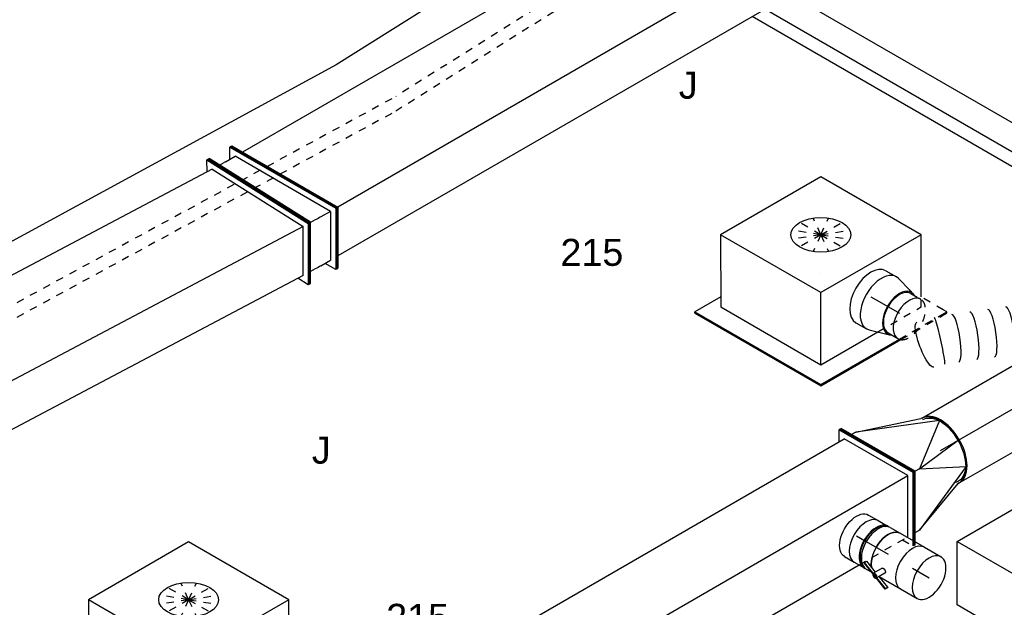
# Model space of a CAD drawing. Extents: x -238422 to 258194, y -34825 to 126331.
# Tile 71 of 239: x -29357 to -26069, y -27832 to -25871. Entities that reach past the tile are written whole.
import ezdxf
from ezdxf.enums import TextEntityAlignment as Align

# ---------------------------------------------------------------- set-up
doc = ezdxf.new("R2010")
doc.units = 0
doc.header["$LTSCALE"] = 50
doc.linetypes.add('CENTER2', pattern=[28.575, 19.05, -3.175, 3.175, -3.175])
doc.linetypes.add('STREEPJES', pattern=[0.1, 0.05, -0.05])
doc.layers.get('0').update_dxf_attribs({"linetype": 'CONTINUOUS'})
for name, color, linetype in [('EL6131--', 2, 'CONTINUOUS'), ('EM6131--', 1, 'CONTINUOUS'), ('lMcht retour bestaand_PR', 1, 'CONTINUOUS'), ('lucht retour bestaand', 8, 'CONTINUOUS'), ('WL570---_TOEVOER', 3, 'CONTINUOUS'), ('WL570---_TOEVOER_HL', 8, 'CONTINUOUS'), ('WL570---_TOEVOER_RST', 2, 'CONTINUOUS'), ('WL570---_TOEVOER_RST_HL', 1, 'CONTINUOUS'), ('WL5911--_D', 2, 'CONTINUOUS'), ('WM570---_TOEVOER_PR', 1, 'CONTINUOUS'), ('WM570---_TOEVOER_RST_PR', 1, 'CONTINUOUS')]:
    doc.layers.add(name, color=color, linetype=linetype)
doc.styles.add('BURO-018', font='ARIAL.TTF', dxfattribs={"height": 90})
doc.styles.add('BURO-025', font='ARIAL.TTF', dxfattribs={"height": 125})

# ---------------------------------------------------------------- blocks, each defined once
blk = doc.blocks.new('*U1375')
at = {"color": 0, "ltscale": 10}
for p, q in [((-147.3, 82.8, -3000), (-51.8, 263.3, -3000)), ((-143.1, 82.8, -3000), (-47.6, 263.3, -3000)), ((-51.8, 263.3, -3000), (-47.6, 263.3, -3000)), ((-47.6, 263.3, -3000), (-27.3, 227.9, -3000)), ((1763, 82.8, -3000), (1858.5, 263.3, -3000)), ((1767.2, 82.8, -3000), (1862.6, 263.3, -3000)), ((1862.6, 263.3, -3000), (1858.5, 263.3, -3000)), ((-47.2, 227.9, -3000), (-123.6, 83.6, -3000)), ((-47.2, 227.9, -3000), (1839.8, 227.9, -3000)), ((-147.3, 82.8, -3000), (-143.1, 82.8, -3000)), ((51.8, -263.3, -3000), (-147.3, 82.8, -3000)), ((56, -263.3, -3000), (-143.1, 82.8, -3000)), ((55.6, -227.9, -3000), (-123.6, 83.6, -3000)), ((-123.6, 83.6, -3000), (1763.4, 83.6, -3000)), ((1767.2, 82.8, -3000), (1763, 82.8, -3000)), ((1962.1, -263.3, -3000), (1763, 82.8, -3000)), ((1966.2, -263.3, -3000), (1767.2, 82.8, -3000)), ((55.6, -227.9, -3000), (1941.7, -227.9, -3000)), ((74.7, -227.9, -3000), (56, -263.3, -3000)), ((51.8, -263.3, -3000), (56, -263.3, -3000)), ((1966.2, -263.3, -3000), (1962.1, -263.3, -3000))]:
    blk.add_line(p, q, dxfattribs=at)
at = {"layer": 'lMcht retour bestaand_PR', "color": 1, "style": 'BURO-018'}
blk.add_attdef('POSNR', text='', height=90, dxfattribs=at).set_placement((0, 0), align=Align.MIDDLE)
blk = doc.blocks.new('*U1687')
at = {"color": 0, "ltscale": 10}
for p, q in [((249, -3, -3140.5), (249.1, -3, -3140.5)), ((184.4, -39.7, -3140.5), (184.6, -39.6, -3140.5))]:
    blk.add_line(p, q, dxfattribs=at)
at = {"color": 8, "linetype": 'STREEPJES', "ltscale": 10}
blk.add_line((47.9, -79.6, -3140.5), (50, -79.1, -3140.5), dxfattribs=at)
at = {"color": 0, "ltscale": 10, "extrusion": (7.43708e-18, -5.9805e-17, -1)}
for centre, major_axis, ratio, start_param, end_param in [((518.2, 319.8, -3140.5), (62.3, -50.6), 0.234437, 3.159589, 6.301182), ((484.9, 284.6, -3140.5), (-54.1, 59.2), 0.055275, 3.137571, 6.279164), ((93.6, 11.2, -3140.5), (-22.3, 77.1), 0.317775, 1.39791, 3.168046)]:
    blk.add_ellipse(centre, major_axis=major_axis, ratio=ratio, start_param=start_param, end_param=end_param, dxfattribs=at)
at = {"color": 0, "ltscale": 10}
for centre, major_axis, ratio, start_param, end_param in [((442.4, 251.1, -3140.5), (49.5, -62.8), 0.198332, 3.141593, 6.283185), ((394.8, 213.6, -3140.5), (49.5, -62.8), 0.198332, 3.141593, 6.283185), ((347.2, 176.1, -3140.5), (49.5, -62.8), 0.198332, 3.141593, 6.283185), ((299.6, 138.7, -3140.5), (49.5, -62.8), 0.198332, 3.141593, 6.283185), ((252.1, 101.2, -3140.5), (49.5, -62.8), 0.198332, 3.141593, 6.283185), ((204.3, 63.6, -3140.5), (-44.8, 66.6), 0.095175, 0.574825, 3.134408), ((150.3, 32.9, -3140.5), (34.2, -72.6), 0.115193, 0.008733, 2.13533), ((38, 0, -3140.5), (8, -79.9), 0.498822, 0.103394, 1.110202)]:
    blk.add_ellipse(centre, major_axis=major_axis, ratio=ratio, start_param=start_param, end_param=end_param, dxfattribs=at)
at = {"color": 8, "linetype": 'STREEPJES', "ltscale": 10}
for centre, major_axis, ratio, start_param, end_param in [((150.3, 32.9, -3140.5), (34.2, -72.6), 0.115193, 2.13533, 3.13286), ((204.3, 63.6, -3140.5), (-44.8, 66.6), 0.095175, 0.007185, 0.574825), ((38, 0, -3140.5), (8, -79.9), 0.498822, 1.110202, 3.091837), ((38, 0, -3140.5), (8, -79.9), 0.498822, 6.23343, 6.332941)]:
    blk.add_ellipse(centre, major_axis=major_axis, ratio=ratio, start_param=start_param, end_param=end_param, dxfattribs=at)
at = {"color": 8, "linetype": 'STREEPJES', "ltscale": 10, "extrusion": (7.43708e-18, -5.9805e-17, -1)}
for centre, major_axis, ratio, start_param, end_param in [((0, 0, -3140.5), (0, 80), 0.57735, 0, 3.141593), ((93.6, 11.2, -3140.5), (-22.3, 77.1), 0.317775, 0.026453, 1.39791)]:
    blk.add_ellipse(centre, major_axis=major_axis, ratio=ratio, start_param=start_param, end_param=end_param, dxfattribs=at)
at = {"layer": 'WM570---_TOEVOER_PR', "color": 1, "style": 'BURO-018'}
blk.add_attdef('POSNR', text='', height=90, dxfattribs=at).set_placement((0, 0), align=Align.MIDDLE)
blk = doc.blocks.new('*U1689')
at = {"color": 0, "ltscale": 10}
for p, q in [((-40.4, 100, -3002.1), (0, 100, -3002.1)), ((9.6, 98.6, -3002.1), (62.8, 83.1, -3002.1)), ((9.6, -98.6, -3002.1), (77.2, -78.9, -3002.1)), ((69.6, -76, -3002.1), (107.7, -76, -3002.1)), ((-40.4, -100, -3002.1), (0, -100, -3002.1))]:
    blk.add_line(p, q, dxfattribs=at)
at = {"color": 8, "linetype": 'STREEPJES', "ltscale": 10}
for p, q in [((62.8, 83.1, -3002.1), (77.2, 78.9, -3002.1)), ((69.6, 76, -3002.1), (107.7, 76, -3002.1))]:
    blk.add_line(p, q, dxfattribs=at)
at = {"color": 0, "ltscale": 10}
for centre, major_axis, start_param, end_param in [((-40.4, 0, -3002.1), (0, -100), 3.141593, 6.283185), ((0, 0, -3002.1), (0, -100), 2.974833, 6.449945), ((0, 0, -3002.1), (0, -100), 2.974833, 6.449945), ((0, 0, -3002.1), (0, -100), 2.974833, 6.449945), ((69.6, 0, -3002.1), (0, -80), 2.824032, 6.600746), ((69.6, 0, -3002.1), (0, -80), 2.824032, 6.600746), ((69.6, 0, -3002.1), (0, -76), 3.141593, 6.283185), ((69.6, 0, -3002.1), (0, -76), 3.141593, 6.283185), ((107.7, 0, -3002.1), (0, -76), 3.52312, 6.513772), ((107.7, 0, -3002.1), (0, -76), 3.52312, 6.513772)]:
    blk.add_ellipse(centre, major_axis=major_axis, ratio=0.57735, start_param=start_param, end_param=end_param, dxfattribs=at)
at = {"color": 8, "linetype": 'STREEPJES', "ltscale": 10}
for start_param, end_param in [(3.141593, 3.52312), (3.141593, 3.52312), (0.230587, 3.138451), (0.230587, 3.138451)]:
    blk.add_ellipse((107.7, 0, -3002.1), major_axis=(0, -76), ratio=0.57735, start_param=start_param, end_param=end_param, dxfattribs=at)
at = {"layer": 'WL570---_TOEVOER_RST_HL', "linetype": 'CENTER2'}
for p, q in [((-40.4, 0, -3002.1), (0, 0, -3002.1)), ((0, 0, -3002.1), (69.6, 0, -3002.1))]:
    blk.add_line(p, q, dxfattribs=at)
blk.add_circle((69.6, 0, -3002.1), 0.075, dxfattribs=at)
at = {"layer": 'WM570---_TOEVOER_RST_PR', "color": 1, "style": 'BURO-018'}
blk.add_attdef('POSNR', text='', height=90, dxfattribs=at).set_placement((0, 0), align=Align.MIDDLE)
blk = doc.blocks.new('*U1698')
at = {"color": 0, "ltscale": 10}
for p, q in [((-14.3, 229.8, -4207.3), (-10.2, 229.8, -4207.3)), ((128.6, -17.7, -4207.3), (-14.3, 229.8, -4207.3)), ((132.7, -17.7, -4207.3), (-10.2, 229.8, -4207.3)), ((26.5, 194.5, -4207.3), (10.2, 194.5, -4207.3)), ((287.8, 88.4, -4207.3), (26.5, 194.5, -4207.3)), ((26.5, 194.5, -4207.3), (236.8, 125, -4207.3)), ((240.9, 125, -4207.3), (236.8, 125, -4207.3)), ((287.8, 88.4, -4207.3), (149, -17.7, -4207.3)), ((149, -17.7, -4207.3), (309, 0, -4207.3)), ((12.6, -218.5, -4207.3), (128.6, -17.7, -4207.3)), ((14.7, -222, -4207.3), (132.7, -17.7, -4207.3)), ((128.6, -17.7, -4207.3), (132.7, -17.7, -4207.3)), ((149, -17.7, -4207.3), (132.7, -17.7, -4207.3)), ((149, -17.7, -4207.3), (287.8, -88.4, -4207.3)), ((287.8, -88.4, -4207.3), (46.9, -194.5, -4207.3)), ((46.9, -194.5, -4207.3), (236.8, -125, -4207.3)), ((240.9, -125, -4207.3), (236.8, -125, -4207.3)), ((30.6, -194.5, -4207.3), (46.9, -194.5, -4207.3))]:
    blk.add_line(p, q, dxfattribs=at)
at = {"color": 8, "linetype": 'STREEPJES', "ltscale": 10}
for p, q in [((6.1, -229.8, -4207.3), (12.6, -218.5, -4207.3)), ((6.1, -229.8, -4207.3), (10.2, -229.8, -4207.3)), ((10.2, -229.8, -4207.3), (14.7, -222, -4207.3))]:
    blk.add_line(p, q, dxfattribs=at)
at = {"color": 0, "ltscale": 10}
for centre in [(236.8, 0, -4207.3), (240.9, 0, -4207.3)]:
    blk.add_ellipse(centre, major_axis=(0, 125), ratio=0.57735, start_param=3.141593, end_param=6.283185, dxfattribs=at)
at = {"color": 0, "ltscale": 10, "extrusion": (2.67592e-17, -7.95482e-17, -1)}
for start_param, end_param in [(0, 0.72316), (0.738773, 1.070354), (2.071238, 2.404702), (2.419404, 3.365856)]:
    blk.add_ellipse((240.9, 0, -4207.3), major_axis=(0, 118.8), ratio=0.57735, start_param=start_param, end_param=end_param, dxfattribs=at)
at = {"layer": 'WM570---_TOEVOER_PR', "color": 1, "style": 'BURO-018'}
blk.add_attdef('POSNR', text='', height=90, dxfattribs=at).set_placement((0, 0), align=Align.MIDDLE)
blk = doc.blocks.new('*U1699')
at = {"color": 0, "ltscale": 10}
for p, q in [((3681.6, 229.8, -6823.6), (3661.2, 194.5, -6823.6)), ((3685.7, 229.8, -6823.6), (3681.6, 229.8, -6823.6)), ((3824.5, -17.7, -6823.6), (3681.6, 229.8, -6823.6)), ((3828.6, -17.7, -6823.6), (3685.7, 229.8, -6823.6)), ((14.3, 194.5, -6823.6), (3681.6, 194.5, -6823.6)), ((3804.1, -17.7, -6823.6), (3681.6, 194.5, -6823.6)), ((136.8, -17.7, -6823.6), (3804.1, -17.7, -6823.6)), ((3702, -194.5, -6823.6), (3804.1, -17.7, -6823.6)), ((3710.6, -215, -6823.6), (3824.5, -17.7, -6823.6)), ((3712.6, -218.5, -6823.6), (3828.6, -17.7, -6823.6)), ((3828.6, -17.7, -6823.6), (3824.5, -17.7, -6823.6)), ((3023.6, -194.5, -6823.6), (3514, -194.5, -6823.6)), ((3698.7, -194.5, -6823.6), (3702, -194.5, -6823.6))]:
    blk.add_line(p, q, dxfattribs=at)
at = {"color": 8, "linetype": 'STREEPJES', "ltscale": 10}
for p, q in [((3514, -194.5, -6823.6), (3698.7, -194.5, -6823.6)), ((3681.6, -194.5, -6823.6), (3702, -229.8, -6823.6)), ((3702, -229.8, -6823.6), (3710.6, -215, -6823.6)), ((3706.1, -229.8, -6823.6), (3702, -229.8, -6823.6)), ((3706.1, -229.8, -6823.6), (3712.6, -218.5, -6823.6))]:
    blk.add_line(p, q, dxfattribs=at)
at = {"layer": 'WM570---_TOEVOER_PR', "color": 1, "style": 'BURO-018'}
blk.add_attdef('POSNR', text='', height=90, dxfattribs=at).set_placement((0, 0), align=Align.MIDDLE)
blk = doc.blocks.new('*U1700')
at = {"color": 0, "ltscale": 10}
for p, q in [((0, 80, -4439.5), (37.7, 80, -4439.5)), ((61.4, 76, -4439.5), (69.6, 76, -4439.5)), ((0, -80, -4439.5), (37.7, -80, -4439.5)), ((61.4, -76, -4439.5), (69.6, -76, -4439.5))]:
    blk.add_line(p, q, dxfattribs=at)
at = {"color": 0, "ltscale": 10, "extrusion": (-1.71978e-16, -3.51927e-17, -1)}
blk.add_ellipse((0, 0, -4439.5), major_axis=(0, -80), ratio=0.57735, start_param=0, end_param=3.141593, dxfattribs=at)
at = {"color": 0, "ltscale": 10}
for centre, major_axis, start_param, end_param in [((37.7, 0, -4439.5), (0, -80), 3.141593, 6.283185), ((75.9, 0, -4439.5), (0, -76), 3.34014, 6.084638)]:
    blk.add_ellipse(centre, major_axis=major_axis, ratio=0.57735, start_param=start_param, end_param=end_param, dxfattribs=at)
at = {"layer": 'WL570---_TOEVOER_HL', "linetype": 'CENTER2'}
blk.add_line((0, 0, -4439.5), (37.7, 0, -4439.5), dxfattribs=at)
at = {"layer": 'WM570---_TOEVOER_PR', "color": 1, "style": 'BURO-018'}
blk.add_attdef('POSNR', text='', height=90, dxfattribs=at).set_placement((0, 0), align=Align.MIDDLE)
blk = doc.blocks.new('*U1701')
at = {"color": 0, "ltscale": 10}
for p, q in [((-42.2, 80, -4496), (-4.1, 80, -4496)), ((4.1, 80, -4496), (42.2, 80, -4496)), ((-42.2, -80, -4496), (-4.1, -80, -4496)), ((4.1, -80, -4496), (25.3, -80, -4496))]:
    blk.add_line(p, q, dxfattribs=at)
for centre, major_axis, start_param, end_param in [((-42.2, 0, -4496), (0, -80), 3.141593, 6.283185), ((-4.1, 0, -4496), (0, -80), 3.141593, 6.371689), ((-4.1, 0, -4496), (0, -76), 3.34014, 6.084638), ((4.1, 0, -4496), (0, -80), 3.141593, 6.283185), ((42.2, 0, -4496), (0, -80), 3.141593, 5.6671), ((-4.1, 0, -4496), (0, -80), 3.053089, 3.138451)]:
    blk.add_ellipse(centre, major_axis=major_axis, ratio=0.57735, start_param=start_param, end_param=end_param, dxfattribs=at)
at = {"layer": 'WL570---_TOEVOER_HL', "linetype": 'CENTER2'}
blk.add_line((-42.2, 0, -4496), (42.2, 0, -4496), dxfattribs=at)
at = {"layer": 'WM570---_TOEVOER_PR', "color": 1, "style": 'BURO-018'}
blk.add_attdef('POSNR', text='', height=90, dxfattribs=at).set_placement((0, 0), align=Align.MIDDLE)
blk = doc.blocks.new('*U1702')
at = {"color": 2, "ltscale": 10}
for p, q in [((-46.7, 80, -4558.9), (46.7, 80, -4558.9)), ((-101.2, -65.4, -4558.9), (-101.1, -63.8, -4558.9)), ((-40.5, -89, -4558.9), (-101.2, -65.4, -4558.9)), ((-101.1, -63.8, -4558.9), (-96.7, -56.3, -4558.9)), ((-40.3, -87.4, -4558.9), (-101.1, -63.8, -4558.9)), ((-53.2, -73.1, -4558.9), (-96.7, -56.3, -4558.9)), ((-40.5, -51.1, -4558.9), (-57.3, -80.1, -4558.9)), ((-24.3, -61.1, -4558.9), (-35.2, -80, -4558.9)), ((-40.4, -89, -4558.9), (-40.7, -89.6, -4558.9)), ((-40.3, -87.4, -4558.9), (-40.5, -89, -4558.9)), ((3.1, -105.9, -4558.9), (-40.5, -89, -4558.9)), ((-36, -79.8, -4558.9), (-40.3, -87.4, -4558.9)), ((-39.4, -87.7, -4558.9), (-40.3, -87.4, -4558.9)), ((3.3, -104.3, -4558.9), (-39.4, -87.7, -4558.9)), ((7.6, -96.7, -4558.9), (-36, -79.8, -4558.9)), ((-35.2, -80, -4558.9), (46.7, -80, -4558.9)), ((7.5, -98.4, -4558.9), (3.1, -105.9, -4558.9)), ((3.3, -104.3, -4558.9), (7.6, -96.7, -4558.9)), ((7.6, -96.7, -4558.9), (7.5, -98.4, -4558.9)), ((3.1, -105.9, -4558.9), (3.3, -104.3, -4558.9))]:
    blk.add_line(p, q, dxfattribs=at)
at = {"color": 2, "ltscale": 10, "extrusion": (-1.581e-16, -5.92297e-17, -1)}
blk.add_ellipse((-46.7, 0, -4558.9), major_axis=(0, -80), ratio=0.57735, start_param=0.616085, end_param=3.141593, dxfattribs=at)
at = {"color": 2, "ltscale": 10}
for centre, major_axis, start_param, end_param in [((46.7, 0, -4558.9), (0, -80), 3.141593, 6.283185), ((-49, -84.9, -4558.9), (-8.26, 4.77), 0, 3.141593), ((-49, -84.9, -4558.9), (-8.26, 4.77), 3.141593, 6.283185)]:
    blk.add_ellipse(centre, major_axis=major_axis, ratio=0.57735, start_param=start_param, end_param=end_param, dxfattribs=at)
blk.add_spline([(-40.5, -51.1, -4558.9), (-40, -50.7, -4558.9), (-39.5, -50.3, -4558.9), (-39, -50, -4558.9), (-38.3, -49.7, -4558.9), (-37.6, -49.5, -4558.9), (-36.9, -49.4, -4558.9), (-36.1, -49.4, -4558.9), (-35.3, -49.5, -4558.9), (-34.5, -49.6, -4558.9), (-33.6, -49.8, -4558.9), (-32.8, -50.1, -4558.9), (-31.9, -50.5, -4558.9), (-31, -50.9, -4558.9), (-30.2, -51.3, -4558.9), (-29.4, -51.9, -4558.9), (-28.6, -52.4, -4558.9), (-27.9, -53, -4558.9), (-27.2, -53.7, -4558.9), (-26.5, -54.3, -4558.9), (-25.9, -55, -4558.9), (-25.4, -55.7, -4558.9), (-25, -56.4, -4558.9), (-24.6, -57.1, -4558.9), (-24.3, -57.7, -4558.9), (-24.1, -58.4, -4558.9), (-23.9, -59, -4558.9), (-23.9, -59.6, -4558.9), (-23.9, -60.2, -4558.9), (-24.1, -60.7, -4558.9), (-24.3, -61.1, -4558.9)], degree=3, dxfattribs=at)
at = {"layer": 'WL570---_TOEVOER', "color": 1, "style": 'BURO-018'}
blk.add_attdef('I', text='', height=90, dxfattribs=at).set_placement((0, 0), align=Align.MIDDLE)
at = {"layer": 'WM570---_TOEVOER_PR', "color": 1, "style": 'BURO-018'}
blk.add_attdef('POSNR', text='', height=90, dxfattribs=at).set_placement((0, 0), align=Align.MIDDLE)
blk = doc.blocks.new('*U1703')
at = {"color": 0, "ltscale": 10}
for p, q in [((0, 80, -4592), (64.1, 80, -4592)), ((0, -80, -4592), (64.1, -80, -4592))]:
    blk.add_line(p, q, dxfattribs=at)
for start_param, end_param in [(3.141593, 6.283185), (0, 3.141593)]:
    blk.add_ellipse((64.1, 0, -4592), major_axis=(0, -80), ratio=0.57735, start_param=start_param, end_param=end_param, dxfattribs=at)
at = {"layer": 'WL570---_TOEVOER_HL', "linetype": 'CENTER2'}
blk.add_line((0, 0, -4592), (64.1, 0, -4592), dxfattribs=at)
at = {"layer": 'WM570---_TOEVOER_PR', "color": 1, "style": 'BURO-018'}
blk.add_attdef('POSNR', text='', height=90, dxfattribs=at).set_placement((0, 0), align=Align.MIDDLE)
blk = doc.blocks.new('*U1710')
at = {"color": 2, "ltscale": 10}
for p, q in [((-432.7, 226.3, -4693.9), (-326.6, 410.1, -4693.9)), ((65.3, 410.1, -4693.9), (-326.6, 410.1, -4693.9)), ((-40.8, 226.3, -4693.9), (65.3, 410.1, -4693.9)), ((65.3, 410.1, -4693.9), (432.7, -226.3, -4693.9)), ((-432.7, 226.3, -4693.9), (-40.8, 226.3, -4693.9)), ((-65.3, -410.1, -4693.9), (-432.7, 226.3, -4693.9)), ((326.6, -410.1, -4693.9), (-40.8, 226.3, -4693.9)), ((432.7, -226.3, -4693.9), (326.6, -410.1, -4693.9)), ((326.6, -410.1, -4693.9), (-65.3, -410.1, -4693.9))]:
    blk.add_line(p, q, dxfattribs=at)
at = {"layer": 'WL5911--_D', "color": 2, "style": 'BURO-025'}
blk.add_attdef('POSNR', text='', height=125, dxfattribs=at).set_placement((0, 0), align=Align.MIDDLE)
blk = doc.blocks.new('*U1808')
at = {"color": 0, "ltscale": 10}
for p, q in [((-225.4, 278.6, -2824), (-345.8, 70, -2824)), ((160.8, 278.6, -2824), (-225.4, 278.6, -2824)), ((-32.3, -55.9, -2824), (-225.4, 278.6, -2824)), ((354, -55.9, -2824), (160.8, 278.6, -2824)), ((-430.7, 95.5, -2824), (-428.7, 99, -2824)), ((-329, 99, -2824), (-428.7, 99, -2824)), ((-428.7, 99, -2824), (-185.8, -321.7, -2824)), ((-430.7, 95.5, -2824), (-187.8, -325.3, -2824)), ((-345.8, 70, -2824), (-152.7, -264.5, -2824)), ((-152.7, -264.5, -2824), (-32.3, -55.9, -2824)), ((354, -55.9, -2824), (-32.3, -55.9, -2824)), ((250.3, -235.5, -2824), (354, -55.9, -2824)), ((-152.7, -264.5, -2824), (66.8, -264.5, -2824)), ((-185.8, -321.7, -2824), (-187.8, -325.3, -2824)), ((-187.8, -325.3, -2824), (120.7, -325.3, -2824)), ((-185.8, -321.7, -2824), (117, -321.7, -2824)), ((272.5, -321.7, -2824), (300.1, -321.7, -2824)), ((277.9, -325.3, -2824), (298, -325.3, -2824)), ((300.1, -321.7, -2824), (293.2, -309.9, -2824)), ((298, -325.3, -2824), (300.1, -321.7, -2824))]:
    blk.add_line(p, q, dxfattribs=at)
at = {"color": 8, "linetype": 'STREEPJES', "ltscale": 10}
for p, q in [((64.3, 111.4, -2824), (-11.9, 172.6, -2824)), ((64.3, 111.4, -2824), (23.5, 182.1, -2824)), ((64.3, 111.4, -2824), (69.8, 172.6, -2824)), ((64.3, 111.4, -2824), (-26.8, 146.7, -2824)), ((64.3, 111.4, -2824), (114.6, 146.7, -2824)), ((64.3, 111.4, -2824), (-17.4, 111.4, -2824)), ((64.3, 111.4, -2824), (14, 76, -2824)), ((64.3, 111.4, -2824), (58.8, 50.1, -2824)), ((64.3, 111.4, -2824), (105.1, 40.7, -2824)), ((64.3, 111.4, -2824), (140.5, 50.1, -2824)), ((64.3, 111.4, -2824), (155.4, 76, -2824)), ((64.3, 111.4, -2824), (145.9, 111.4, -2824)), ((233.5, -264.5, -2824), (250.3, -235.5, -2824)), ((293.2, -309.9, -2824), (250.3, -235.5, -2824)), ((66.8, -264.5, -2824), (233.5, -264.5, -2824)), ((117, -321.7, -2824), (272.5, -321.7, -2824)), ((120.7, -325.3, -2824), (277.9, -325.3, -2824))]:
    blk.add_line(p, q, dxfattribs=at)
at = {"color": 0, "ltscale": 10}
blk.add_ellipse((64.3, 111.4, -2824), major_axis=(86.6, -50), ratio=0.57735, dxfattribs=at)
at = {"layer": 'WL570---_TOEVOER_RST_HL', "linetype": 'CENTER2'}
blk.add_circle((0, 0, -2824), 0.075, dxfattribs=at)
at = {"layer": 'WL570---_TOEVOER_RST', "color": 1, "style": 'BURO-018'}
for tag in ['MC', 'Q']:
    blk.add_attdef(tag, text='', height=90, dxfattribs=at).set_placement((0, 0), align=Align.MIDDLE)
at = {"layer": 'WM570---_TOEVOER_RST_PR', "color": 1, "style": 'BURO-018'}
blk.add_attdef('POSNR', text='', height=90, dxfattribs=at).set_placement((0, 0), align=Align.MIDDLE)
blk = doc.blocks.new('*U1809')
at = {"color": 0, "ltscale": 10}
for p, q in [((-225.4, 278.6, -4546.5), (-330.8, 95.9, -4546.5)), ((160.8, 278.6, -4546.5), (-225.4, 278.6, -4546.5)), ((-32.3, -55.9, -4546.5), (-225.4, 278.6, -4546.5)), ((354, -55.9, -4546.5), (160.8, 278.6, -4546.5)), ((-430.4, 95.9, -4546.5), (-428.7, 99, -4546.5)), ((-329, 99, -4546.5), (-428.7, 99, -4546.5)), ((-428.7, 99, -4546.5), (-426.9, 95.9, -4546.5)), ((-338.6, -64.1, -4546.5), (-187.8, -325.3, -4546.5)), ((-334.5, -64.1, -4546.5), (-185.8, -321.7, -4546.5)), ((-152.7, -264.5, -4546.5), (-32.3, -55.9, -4546.5)), ((354, -55.9, -4546.5), (-32.3, -55.9, -4546.5)), ((233.5, -264.5, -4546.5), (354, -55.9, -4546.5)), ((-262.4, -74.4, -4546.5), (-152.7, -264.5, -4546.5)), ((300.1, -321.7, -4546.5), (250.3, -235.5, -4546.5)), ((-152.7, -264.5, -4546.5), (233.5, -264.5, -4546.5)), ((-185.8, -321.7, -4546.5), (-187.8, -325.3, -4546.5)), ((-187.8, -325.3, -4546.5), (298, -325.3, -4546.5)), ((-185.8, -321.7, -4546.5), (300.1, -321.7, -4546.5)), ((298, -325.3, -4546.5), (300.1, -321.7, -4546.5))]:
    blk.add_line(p, q, dxfattribs=at)
at = {"color": 8, "linetype": 'STREEPJES', "ltscale": 10}
for q in [(-11.9, 172.6, -4546.5), (23.5, 182.1, -4546.5), (69.8, 172.6, -4546.5), (-26.8, 146.7, -4546.5), (114.6, 146.7, -4546.5), (-17.4, 111.4, -4546.5), (14, 76, -4546.5), (58.8, 50.1, -4546.5), (105.1, 40.7, -4546.5), (140.5, 50.1, -4546.5), (155.4, 76, -4546.5), (145.9, 111.4, -4546.5)]:
    blk.add_line((64.3, 111.4, -4546.5), q, dxfattribs=at)
at = {"color": 0, "ltscale": 10}
blk.add_ellipse((64.3, 111.4, -4546.5), major_axis=(86.6, -50), ratio=0.57735, dxfattribs=at)
at = {"layer": 'WL570---_TOEVOER_RST_HL', "linetype": 'CENTER2'}
blk.add_circle((0, 0, -4546.5), 0.075, dxfattribs=at)
at = {"layer": 'WL570---_TOEVOER_RST', "color": 1, "style": 'BURO-018'}
for tag in ['MC', 'Q']:
    blk.add_attdef(tag, text='', height=90, dxfattribs=at).set_placement((0, 0), align=Align.MIDDLE)
at = {"layer": 'WM570---_TOEVOER_RST_PR', "color": 1, "style": 'BURO-018'}
blk.add_attdef('POSNR', text='', height=90, dxfattribs=at).set_placement((0, 0), align=Align.MIDDLE)
blk = doc.blocks.new('*U1855')
at = {"color": 0, "ltscale": 10}
for p, q in [((-200.6, 88.4, -2967.9), (-98.5, 265.2, -2967.9)), ((-196.5, 88.4, -2967.9), (-94.5, 265.2, -2967.9)), ((2.3, 263.4, -2967.9), (-99.8, 86.6, -2967.9)), ((-98.5, 265.2, -2967.9), (-94.5, 265.2, -2967.9)), ((6.5, 263.2, -2967.9), (-95.6, 86.4, -2967.9)), ((-94.5, 265.2, -2967.9), (-74, 229.8, -2967.9)), ((6.5, 263.2, -2967.9), (2.3, 263.4, -2967.9)), ((-176.1, 88.4, -2967.9), (-94.5, 229.8, -2967.9)), ((-57.7, 229.8, -2967.9), (-94.5, 229.8, -2967.9)), ((-36.1, 229.4, -2967.9), (-17.7, 228.7, -2967.9)), ((-200.6, 88.4, -2967.9), (-196.5, 88.4, -2967.9)), ((3.5, -265.2, -2967.9), (-200.6, 88.4, -2967.9)), ((7.6, -265.2, -2967.9), (-196.5, 88.4, -2967.9)), ((-176.1, 88.4, -2967.9), (7.6, -229.8, -2967.9)), ((-176.1, 88.4, -2967.9), (-139.4, 88.4, -2967.9)), ((-117.8, 88, -2967.9), (-99.3, 87.3, -2967.9)), ((-95.6, 86.4, -2967.9), (-99.8, 86.6, -2967.9)), ((-99.8, 86.6, -2967.9), (86.4, -266.6, -2967.9)), ((-95.6, 86.4, -2967.9), (90.5, -266.8, -2967.9)), ((28, -229.8, -2967.9), (7.6, -265.2, -2967.9)), ((44.4, -229.8, -2967.9), (7.6, -229.8, -2967.9)), ((67.3, -230.6, -2967.9), (49.7, -229.9, -2967.9)), ((3.5, -265.2, -2967.9), (7.6, -265.2, -2967.9)), ((90.5, -266.8, -2967.9), (86.4, -266.6, -2967.9))]:
    blk.add_line(p, q, dxfattribs=at)
at = {"color": 0, "ltscale": 10, "extrusion": (-4.90704e-17, -3.57679e-17, -1)}
for centre, major_axis in [((187.2, -194.4, -2967.9), (-519.5, 299.9)), ((105.5, -335.8, -2967.9), (-519.5, 299.9)), ((105.5, -335.8, -2967.9), (-129.8, 74.9))]:
    blk.add_ellipse(centre, major_axis=major_axis, ratio=0.57735, start_param=0.785398, end_param=0.829031, dxfattribs=at)
at = {"layer": 'lMcht retour bestaand_PR', "color": 1, "style": 'BURO-018'}
blk.add_attdef('POSNR', text='', height=90, dxfattribs=at).set_placement((0, 0), align=Align.MIDDLE)
blk = doc.blocks.new('*U1856')
at = {"color": 0, "ltscale": 10}
for p, q in [((-153.1, 88.4, -1461.9), (-51, 265.2, -1461.9)), ((-149, 88.4, -1461.9), (-46.9, 265.2, -1461.9)), ((-51, 265.2, -1461.9), (-46.9, 265.2, -1461.9)), ((-46.9, 265.2, -1461.9), (-26.5, 229.8, -1461.9)), ((1925.2, 88.4, -1461.9), (2027.2, 265.2, -1461.9)), ((1929.2, 88.4, -1461.9), (2031.3, 265.2, -1461.9)), ((2031.3, 265.2, -1461.9), (2027.2, 265.2, -1461.9)), ((-46.9, 229.8, -1461.9), (-128.6, 88.4, -1461.9)), ((-46.9, 229.8, -1461.9), (2006.8, 229.8, -1461.9)), ((-153.1, 88.4, -1461.9), (-149, 88.4, -1461.9)), ((51, -265.2, -1461.9), (-153.1, 88.4, -1461.9)), ((55.1, -265.2, -1461.9), (-149, 88.4, -1461.9)), ((55.1, -229.8, -1461.9), (-128.6, 88.4, -1461.9)), ((-128.6, 88.4, -1461.9), (1925.2, 88.4, -1461.9)), ((1929.2, 88.4, -1461.9), (1925.2, 88.4, -1461.9)), ((2129.3, -265.2, -1461.9), (1925.2, 88.4, -1461.9)), ((2133.4, -265.2, -1461.9), (1929.2, 88.4, -1461.9)), ((75.5, -229.8, -1461.9), (55.1, -265.2, -1461.9)), ((55.1, -229.8, -1461.9), (2108.9, -229.8, -1461.9)), ((51, -265.2, -1461.9), (55.1, -265.2, -1461.9)), ((2133.4, -265.2, -1461.9), (2129.3, -265.2, -1461.9))]:
    blk.add_line(p, q, dxfattribs=at)
at = {"layer": 'lMcht retour bestaand_PR', "color": 1, "style": 'BURO-018'}
blk.add_attdef('POSNR', text='', height=90, dxfattribs=at).set_placement((0, 0), align=Align.MIDDLE)
blk = doc.blocks.new('*U1887')
at = {"color": 0, "ltscale": 10}
for p, q in [((-2, 124.9, -4037), (-3.6, 124.8, -4037)), ((0, 125, -4037), (4401.7, 125, -4037)), ((-3.6, -124.8, -4037), (-2, -124.9, -4037)), ((0, -125, -4037), (4144.7, -125, -4037))]:
    blk.add_line(p, q, dxfattribs=at)
blk.add_ellipse((0, 0, -4037), major_axis=(0, 125), ratio=0.57735, start_param=3.141593, end_param=6.283185, dxfattribs=at)
at = {"layer": 'WL570---_TOEVOER_HL', "linetype": 'CENTER2'}
blk.add_line((0, 0, -4037), (4401.7, 0, -4037), dxfattribs=at)
at = {"layer": 'WM570---_TOEVOER_PR', "color": 1, "style": 'BURO-018'}
blk.add_attdef('POSNR', text='', height=90, dxfattribs=at).set_placement((0, 0), align=Align.MIDDLE)
blk = doc.blocks.new('*U2048')
at = {"color": 0, "linetype": 'STREEPJES', "ltscale": 10}
for p, q in [((-42.5, 115.6, -1906.9), (1524, 115.6, -1906.9)), ((-65.9, 72.5, -1906.9), (1500.6, 72.5, -1906.9))]:
    blk.add_line(p, q, dxfattribs=at)
at = {"color": 0, "ltscale": 10}
blk.add_line((42.5, -115.6, -1906.9), (1609, -115.6, -1906.9), dxfattribs=at)
at = {"layer": 'EM6131--', "color": 1, "style": 'BURO-018'}
blk.add_attdef('POSNR', text='', height=90, dxfattribs=at).set_placement((0, 0), align=Align.MIDDLE)
blk = doc.blocks.new('*U2051')
at = {"color": 0, "ltscale": 10}
for p, q in [((-43.1, 118.3, -278.2), (342.1, 118.3, -278.2)), ((-69.1, 76.8, -278.2), (438.4, 76.8, -278.2)), ((43.1, -118.3, -278.2), (2201.8, -118.3, -278.2))]:
    blk.add_line(p, q, dxfattribs=at)
at = {"color": 0, "linetype": 'STREEPJES', "ltscale": 10}
for p, q in [((342.1, 118.3, -278.2), (2115.6, 118.3, -278.2)), ((438.4, 76.8, -278.2), (2089.6, 76.8, -278.2))]:
    blk.add_line(p, q, dxfattribs=at)
at = {"layer": 'EM6131--', "color": 1, "style": 'BURO-018'}
blk.add_attdef('POSNR', text='', height=90, dxfattribs=at).set_placement((0, 0), align=Align.MIDDLE)
blk = doc.blocks.new('*U2061')
at = {"color": 0, "ltscale": 10}
for p, q in [((2942, 63.6, -4715), (4564.9, 63.6, -4715)), ((2917.5, 21.2, -4715), (4540.4, 21.2, -4715)), ((2868.5, -63.6, -4715), (4491.4, -63.6, -4715))]:
    blk.add_line(p, q, dxfattribs=at)
at = {"layer": 'EM6131--', "color": 1, "style": 'BURO-018'}
blk.add_attdef('POSNR', text='', height=90, dxfattribs=at).set_placement((0, 0), align=Align.MIDDLE)

msp = doc.modelspace()

# ---------------------------------------------------------------- block references
at = {"layer": 'EL6131--'}
for name, p, rotation in [('*U2051', (-26372.37435, -24951.22035, 278.1756), 212.1203458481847), ('*U2061', (-22926.08047, -28088.56327, 4715.04851), 150.0000000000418), ('*U2048', (-28207.28612, -26102.88603, 1906.87683), 208.5418790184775)]:
    msp.add_blockref(name, p, dxfattribs=dict(at, rotation=rotation))
at = {"layer": 'lucht retour bestaand'}
for name, p, rotation in [('*U1856', (-26671.58511, -25457.54987, 1461.88739), 209.9999999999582), ('*U1855', (-28516.0748, -26522.46649, 2967.90692), 209.9999999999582), ('*U1375', (-28558.9696, -26545.15972, 3000), 207.8802772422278)]:
    msp.add_blockref(name, p, dxfattribs=dict(at, rotation=rotation))
at = {"layer": 'WL570---_TOEVOER'}
for name, p, rotation in [('*U1887', (-26282.08297, -27309.04691, 4036.99835), 29.99999999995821), ('*U1687', (-25724.38427, -26938.4128, 3140.45164), 150.0000000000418), ('*U1698', (-26490.67947, -27429.48016, 4207.31668), 29.99999999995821), ('*U1699', (-29694.96575, -29279.4757, 6823.60547), 29.99999999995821), ('*U1700', (-26562.91708, -27593.66105, 4439.50352), 330.0000000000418), ('*U1701', (-26493.69133, -27633.62856, 4496.02612), 330.0000000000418), ('*U1702', (-26416.65205, -27678.10721, 4558.92843), 330.0000000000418), ('*U1703', (-26376.17018, -27701.47942, 4591.98173), 330.0000000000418)]:
    msp.add_blockref(name, p, dxfattribs=dict(at, rotation=rotation))
at = {"layer": 'WL570---_TOEVOER_RST'}
ref = msp.add_blockref('*U1808', (-26681.9419, -26717.6812, 2823.95988), dxfattribs=dict(at, rotation=29.99999999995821))
ref.add_attrib('Q', '215', dxfattribs={"color": 1, "height": 90, "style": 'BURO-018'}).set_placement((-27446.4694, -26647.78698), align=Align.MIDDLE)
ref.add_attrib('MC', 'J', dxfattribs={"color": 1, "height": 90, "style": 'BURO-018'}).set_placement((-27124.73581, -26090.52807), align=Align.MIDDLE)
at = {"layer": 'WL570---_TOEVOER_RST', "rotation": 330.0000000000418}
msp.add_blockref('*U1689', (-26479.70936, -26816.06903, 3002.07244), dxfattribs=at)
at = {"layer": 'WL570---_TOEVOER_RST'}
ref = msp.add_blockref('*U1809', (-28792.89325, -27935.69624, 4546.49328), dxfattribs=dict(at, rotation=29.99999999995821))
ref.add_attrib('Q', '215', dxfattribs={"color": 1, "height": 90, "style": 'BURO-018'}).set_placement((-28028.36575, -27865.80203), align=Align.MIDDLE)
ref.add_attrib('MC', 'J', dxfattribs={"color": 1, "height": 90, "style": 'BURO-018'}).set_placement((-28350.09934, -27308.54311), align=Align.MIDDLE)
at = {"layer": 'WL5911--_D', "rotation": 209.9999999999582}
msp.add_blockref('*U1710', (-25739.27314, -27804.15363, 4693.88372), dxfattribs=at)

doc.saveas('drawing.dxf')
